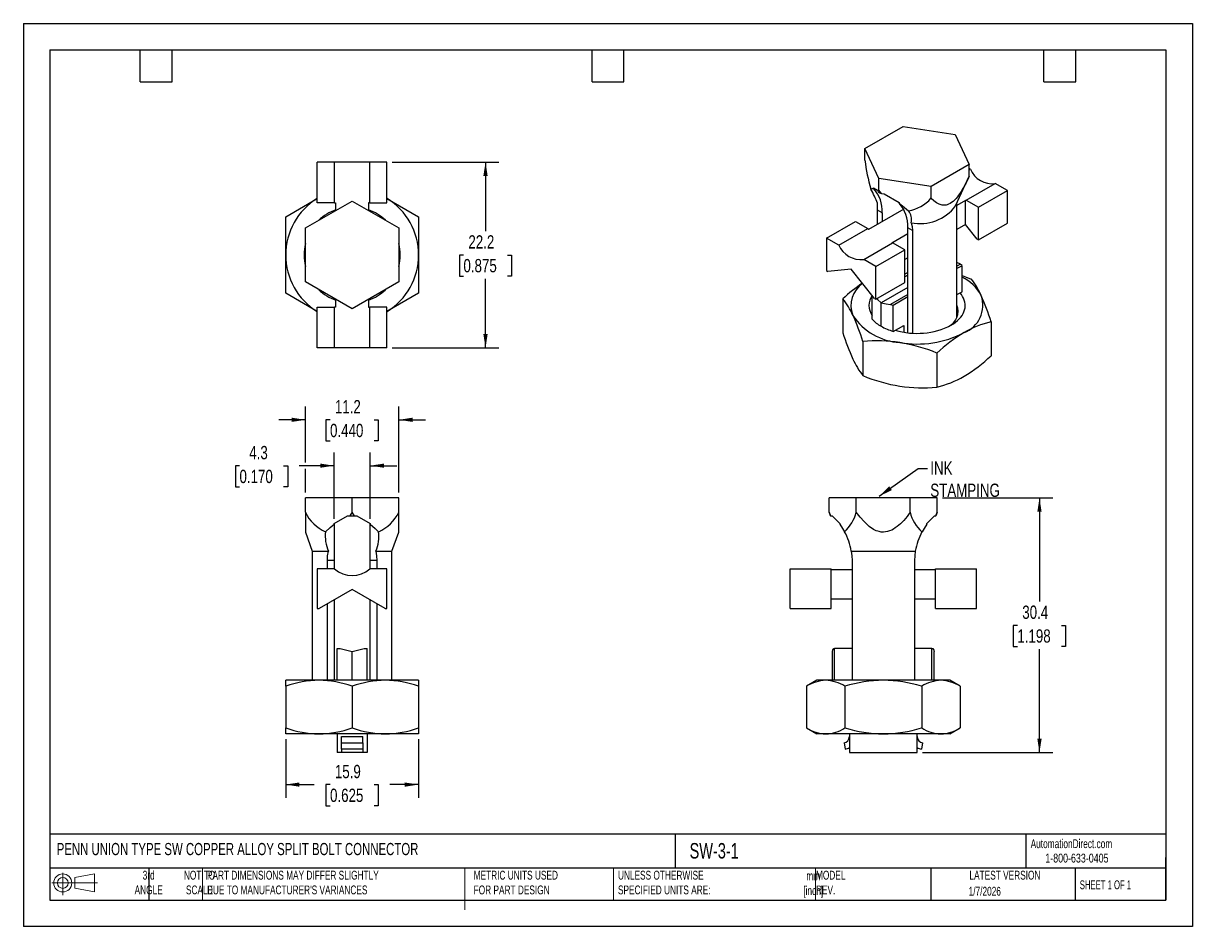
# Model space of a CAD drawing. Header units: millimetres. Extents: x 0 to 140, y 0 to 108.
import ezdxf

# ---------------------------------------------------------------- set-up
doc = ezdxf.new("R2010")
doc.units = ezdxf.units.MM
doc.header["$LTSCALE"] = 0.5
doc.linetypes.add('CENTERX2', pattern=[20.32, 12.7, -2.54, 2.54, -2.54])
doc.layers.add('DIMENSIONS', color=140, linetype='Continuous', lineweight=25)
doc.layers.add('TEXT', color=140, linetype='Continuous', lineweight=25)
doc.layers.add('SLD-DEFPOINTS', color=7, linetype='Continuous')
doc.styles.add('SLDTEXTSTYLE0', font='TXT', dxfattribs={"width": 0.7})
doc.styles.add('SLDTEXTSTYLE1', font='TXT', dxfattribs={"width": 0.65})
doc.styles.add('SLDTEXTSTYLE2', font='TXT', dxfattribs={"width": 0.75})
doc.dimstyles.new('SLDDIMSTYLE0', dxfattribs={"dimtxt": 1.5875, "dimasz": 1.651, "dimexe": 0, "dimexo": 0.0625, "dimgap": 0.396875, "dimtad": 0, "dimtih": 1, "dimtoh": 1, "dimdec": 1, "dimrnd": 1e-09, "dimzin": 12, "dimdsep": 46, "dimtxsty": 'SLDTEXTSTYLE2', "dimsah": 1, "dimcen": 0.09, "dimadec": 0, "dimazin": 3, "dimtfac": 1, "dimtdec": 1, "dimtofl": 0, "dimtmove": 0, "dimatfit": 3, "dimfxl": 0, "dimfrac": 2, "dimtolj": 1, "dimtzin": 12, "dimarcsym": 0})
doc.dimstyles.new('SLDDIMSTYLE1', dxfattribs={"dimtxt": 1.5875, "dimasz": 1.651, "dimexe": 0, "dimexo": 0.0625, "dimgap": 0.396875, "dimtad": 0, "dimtih": 1, "dimtoh": 1, "dimdec": 1, "dimrnd": 1e-09, "dimzin": 12, "dimdsep": 46, "dimtxsty": 'SLDTEXTSTYLE2', "dimsah": 1, "dimcen": 0.09, "dimadec": 0, "dimazin": 3, "dimtfac": 1, "dimtdec": 1, "dimtmove": 0, "dimatfit": 0, "dimfxl": 0, "dimfrac": 2, "dimtolj": 1, "dimtzin": 12, "dimarcsym": 0})
doc.dimstyles.new('SLDDIMSTYLE2', dxfattribs={"dimtxt": 0.18, "dimasz": 1.651, "dimexe": 0, "dimexo": 0.0625, "dimgap": 0, "dimtad": 0, "dimtih": 1, "dimtoh": 1, "dimdec": 0, "dimrnd": 1e-09, "dimzin": 0, "dimdsep": 46, "dimtxsty": 'Standard', "dimsah": 1, "dimcen": 0.09, "dimadec": 0, "dimazin": 0, "dimtfac": 1.651, "dimtdec": 0, "dimtofl": 0, "dimtmove": 0, "dimatfit": 3, "dimfxl": 0, "dimfrac": 2, "dimtolj": 1, "dimtzin": 0, "dimarcsym": 0})

# ---------------------------------------------------------------- blocks, each defined once
blk = doc.blocks.new('Block11')
at = {"color": 7, "linetype": 'Continuous', "lineweight": 18}
for p, q in [((0, 1.44), (5.44, 1.44)), ((1.29, 2.66), (1.29, 0)), ((2.74, 2.08), (5.09, 2.52)), ((2.74, 0.8), (2.74, 2.08)), ((5.09, 2.52), (5.09, 0.37)), ((2.74, 0.8), (5.09, 0.37))]:
    blk.add_line(p, q, dxfattribs=at)
for radius in [1.08, 0.643]:
    blk.add_circle((1.29, 1.44), radius, dxfattribs=at)
blk = doc.blocks.new('Block12')
at = {"layer": 'SLD-DEFPOINTS'}
blk.add_blockref('Block11', (0, 0), dxfattribs=at)
blk = doc.blocks.new('_D')
at = {"layer": 'DIMENSIONS'}
for p, q in [((31.34, 22.4), (31.34, 15.39)), ((47.22, 22.4), (47.22, 15.39)), ((31.34, 16.98), (34.76, 16.98)), ((36.64, 16.97), (36.15, 16.97)), ((36.15, 16.97), (36.15, 14.45)), ((41.92, 16.97), (42.4, 16.97)), ((42.4, 16.97), (42.4, 14.45)), ((47.22, 16.98), (43.79, 16.98)), ((36.15, 14.45), (36.64, 14.45)), ((42.4, 14.45), (41.92, 14.45))]:
    blk.add_line(p, q, dxfattribs=at)
for points in [[(31.34, 16.98), (32.99, 16.72), (32.99, 17.23)], [(47.22, 16.98), (45.56, 17.23), (45.56, 16.72)]]:
    blk.add_solid(points, dxfattribs=at)
at = {"layer": 'DIMENSIONS', "char_height": 1.587, "attachment_point": 1, "style": 'SLDTEXTSTYLE2'}
for s, insert in [('15.9', (37.22, 19.33)), ('0.625', (36.64, 16.49))]:
    blk.add_mtext(s, dxfattribs=dict(at, insert=insert))
blk = doc.blocks.new('_D_1')
at = {"layer": 'DIMENSIONS'}
for p, q in [((33.69, 55.47), (33.69, 62.16)), ((44.87, 51.87), (44.87, 62.16)), ((33.69, 60.57), (30.51, 60.57)), ((36.64, 60.56), (36.15, 60.56)), ((36.15, 60.56), (36.15, 58.04)), ((41.92, 60.56), (42.4, 60.56)), ((42.4, 60.56), (42.4, 58.04)), ((44.87, 60.57), (48.04, 60.57)), ((36.15, 58.04), (36.64, 58.04)), ((42.4, 58.04), (41.92, 58.04)), ((33.69, 51.87), (33.69, 54.71))]:
    blk.add_line(p, q, dxfattribs=at)
for points in [[(33.69, 60.57), (32.04, 60.83), (32.04, 60.32)], [(44.87, 60.57), (46.52, 60.32), (46.52, 60.83)]]:
    blk.add_solid(points, dxfattribs=at)
at = {"layer": 'DIMENSIONS', "char_height": 1.587, "attachment_point": 1, "style": 'SLDTEXTSTYLE2'}
for s, insert in [('11.2', (37.22, 62.93)), ('0.440', (36.64, 60.09))]:
    blk.add_mtext(s, dxfattribs=dict(at, insert=insert))
blk = doc.blocks.new('_D_2')
at = {"layer": 'DIMENSIONS'}
for p, q in [((37.12, 48.73), (37.12, 56.68)), ((41.44, 48.73), (41.44, 56.68)), ((25.82, 55.08), (25.33, 55.08)), ((25.33, 55.08), (25.33, 52.56)), ((31.09, 55.08), (31.58, 55.08)), ((31.58, 55.08), (31.58, 52.56)), ((37.12, 55.09), (32.97, 55.09)), ((41.44, 55.09), (44.61, 55.09)), ((25.33, 52.56), (25.82, 52.56)), ((31.58, 52.56), (31.09, 52.56))]:
    blk.add_line(p, q, dxfattribs=at)
for points in [[(37.12, 55.09), (35.47, 55.34), (35.47, 54.84)], [(41.44, 55.09), (43.09, 54.84), (43.09, 55.34)]]:
    blk.add_solid(points, dxfattribs=at)
at = {"layer": 'DIMENSIONS', "char_height": 1.587, "attachment_point": 1, "style": 'SLDTEXTSTYLE2'}
for s, insert in [('4.3', (26.99, 57.45)), ('0.170', (25.82, 54.6))]:
    blk.add_mtext(s, dxfattribs=dict(at, insert=insert))
blk = doc.blocks.new('_D_3')
at = {"layer": 'DIMENSIONS'}
for p, q in [((44.08, 91.38), (56.81, 91.38)), ((55.22, 91.38), (55.22, 83.13)), ((52.58, 80.26), (52.1, 80.26)), ((52.1, 80.26), (52.1, 77.74)), ((57.86, 80.26), (58.34, 80.26)), ((58.34, 80.26), (58.34, 77.74)), ((52.1, 77.74), (52.58, 77.74)), ((55.22, 69.16), (55.22, 77.42)), ((58.34, 77.74), (57.86, 77.74)), ((44.08, 69.16), (56.81, 69.16))]:
    blk.add_line(p, q, dxfattribs=at)
for points in [[(55.22, 91.38), (54.96, 89.73), (55.47, 89.73)], [(55.22, 69.16), (55.47, 70.81), (54.96, 70.81)]]:
    blk.add_solid(points, dxfattribs=at)
at = {"layer": 'DIMENSIONS', "char_height": 1.587, "attachment_point": 1, "style": 'SLDTEXTSTYLE2'}
for s, insert in [('22.2', (53.17, 82.63)), ('0.875', (52.58, 79.79))]:
    blk.add_mtext(s, dxfattribs=dict(at, insert=insert))
blk = doc.blocks.new('_D_4')
at = {"layer": 'DIMENSIONS'}
for p, q in [((109.83, 51.23), (122.99, 51.23)), ((121.4, 51.23), (121.4, 38.87)), ((118.76, 36), (118.28, 36)), ((118.28, 36), (118.28, 33.48)), ((124.04, 36), (124.53, 36)), ((124.53, 36), (124.53, 33.48)), ((118.28, 33.48), (118.76, 33.48)), ((121.4, 20.8), (121.4, 33.16)), ((124.53, 33.48), (124.04, 33.48)), ((107.43, 20.8), (122.99, 20.8))]:
    blk.add_line(p, q, dxfattribs=at)
for points in [[(121.4, 51.23), (121.15, 49.58), (121.66, 49.58)], [(121.4, 20.8), (121.66, 22.45), (121.15, 22.45)]]:
    blk.add_solid(points, dxfattribs=at)
at = {"layer": 'DIMENSIONS', "char_height": 1.587, "attachment_point": 1, "style": 'SLDTEXTSTYLE2'}
for s, insert in [('30.4', (119.35, 38.37)), ('1.198', (118.76, 35.53))]:
    blk.add_mtext(s, dxfattribs=dict(at, insert=insert))

msp = doc.modelspace()

# ---------------------------------------------------------------- linework, layer by layer
at = {"color": 7, "linetype": 'Continuous'}
for p, q in [((0, 107.95), (0, 0)), ((0, 107.95), (139.7, 107.95)), ((139.7, 107.95), (139.7, 0)), ((139.7, 0), (0, 0))]:
    msp.add_line(p, q, dxfattribs=at)
for p, q in [((100.54, 93), (105.11, 95.63)), ((105.11, 95.63), (111.34, 94.67)), ((111.34, 94.67), (113.01, 91.07)), ((102.21, 89.4), (100.54, 93)), ((100.54, 91.61), (100.54, 93)), ((37.18, 91.38), (35.11, 91.38)), ((35.11, 86.49), (35.11, 91.38)), ((37.18, 86.49), (37.18, 91.38)), ((41.38, 91.38), (37.18, 91.38)), ((41.38, 86.49), (41.38, 91.38)), ((43.44, 91.38), (41.38, 91.38)), ((43.44, 86.49), (43.44, 91.38)), ((113.01, 91.07), (108.45, 88.44)), ((113.01, 89.68), (113.01, 91.07)), ((111.38, 86.14), (113.01, 89.69)), ((113.15, 90.52), (113.01, 90.6)), ((113.01, 90.44), (113.15, 90.52)), ((101.57, 88.3), (102.04, 88.03)), ((101.57, 88.23), (101.57, 88.3)), ((102.04, 88.03), (102.13, 87.84)), ((102.21, 88.01), (102.21, 89.4)), ((108.45, 88.44), (102.21, 89.4)), ((108.45, 87.04), (108.45, 88.44)), ((112.66, 86.81), (116.12, 88.81)), ((117.58, 87.96), (116.12, 88.81)), ((31.34, 84.85), (35.11, 87.03)), ((33.69, 83.5), (39.28, 86.72)), ((39.28, 86.72), (44.87, 83.5)), ((43.44, 87.03), (47.22, 84.85)), ((102.53, 87.61), (102.85, 87.56)), ((102.85, 87.56), (104.62, 86.54)), ((112.57, 86.78), (111.54, 86.18)), ((112.57, 83.91), (112.57, 86.78)), ((112.66, 86.81), (114.12, 85.97)), ((114.12, 85.97), (117.58, 87.96)), ((117.58, 84.08), (117.58, 87.96)), ((37.18, 86.49), (35.11, 86.49)), ((37.18, 86.49), (37.31, 86.49)), ((37.31, 86.49), (37.31, 85.59)), ((41.38, 86.49), (41.25, 86.49)), ((41.25, 86.49), (41.25, 85.59)), ((41.38, 86.49), (43.44, 86.49)), ((105.18, 85.73), (100.98, 83.3)), ((102.01, 86.56), (102.01, 83.9)), ((102.61, 85.29), (102.05, 85.61)), ((102.05, 83.92), (102.05, 85.61)), ((102.61, 85.29), (102.61, 84.24)), ((104.62, 86.54), (104.62, 86.47)), ((111.54, 72.83), (111.54, 86.49)), ((114.12, 82.08), (114.12, 85.97)), ((31.34, 80.27), (31.34, 84.85)), ((47.22, 84.85), (47.22, 80.27)), ((95.97, 82.29), (99.43, 84.29)), ((99.43, 84.29), (100.89, 83.45)), ((112.57, 83.91), (111.54, 83.31)), ((113.97, 82.17), (112.57, 83.91)), ((114.12, 82.08), (117.58, 84.08)), ((33.69, 77.05), (33.69, 83.5)), ((44.87, 83.5), (44.87, 77.05)), ((97.43, 81.45), (100.89, 83.45)), ((105.66, 82.79), (103.77, 81.7)), ((106.22, 83.2), (105.66, 83.52)), ((105.66, 70.98), (105.66, 83.52)), ((106.22, 83.2), (106.22, 70.93)), ((95.97, 82.29), (95.97, 78.41)), ((97.43, 81.45), (95.97, 82.29)), ((100.4, 79.74), (103.86, 81.73)), ((105.32, 80.89), (103.86, 81.73)), ((113.97, 82.17), (114.12, 82.08)), ((31.34, 75.69), (31.34, 80.27)), ((33.69, 80.27), (33.52, 80.27)), ((44.87, 80.27), (45.03, 80.27)), ((47.22, 80.27), (47.22, 75.69)), ((101.86, 78.89), (100.4, 79.74)), ((101.86, 78.89), (105.32, 80.89)), ((105.32, 77), (105.32, 80.89)), ((105.66, 79.92), (105.32, 79.73)), ((95.97, 78.41), (96.13, 78.31)), ((98.92, 78.56), (96.13, 78.31)), ((101.71, 75.09), (98.92, 78.56)), ((101.86, 75), (101.86, 78.89)), ((111.96, 79.19), (111.54, 79.37)), ((111.96, 79.19), (111.54, 78.94)), ((112.15, 78.99), (111.54, 78.64)), ((112.15, 75.88), (112.15, 78.99)), ((39.28, 73.82), (33.69, 77.05)), ((44.87, 77.05), (39.28, 73.82)), ((101.86, 75), (105.32, 77)), ((105.66, 78.17), (105.32, 77.97)), ((105.66, 77.87), (105.32, 77.67)), ((35.11, 73.51), (31.34, 75.69)), ((47.22, 75.69), (43.44, 73.51)), ((101.4, 72.6), (101.4, 75.48)), ((105.66, 76.4), (102.47, 74.56)), ((105.66, 75.55), (103.6, 74.36)), ((111.54, 75.53), (112.15, 75.88)), ((35.11, 74.05), (37.18, 74.05)), ((35.11, 69.16), (35.11, 74.05)), ((37.18, 69.16), (37.18, 74.05)), ((37.31, 74.05), (37.18, 74.05)), ((37.31, 74.96), (37.31, 74.05)), ((41.25, 74.96), (41.25, 74.05)), ((41.25, 74.05), (41.38, 74.05)), ((41.38, 69.16), (41.38, 74.05)), ((43.44, 74.05), (41.38, 74.05)), ((43.44, 69.16), (43.44, 74.05)), ((97.92, 75.03), (97.92, 70.96)), ((101.71, 75.09), (101.86, 75)), ((102.47, 71.76), (102.47, 74.56)), ((105.66, 75.25), (103.93, 74.25)), ((103.93, 71.14), (103.93, 74.25)), ((103.93, 71.14), (105.18, 71.86)), ((105.18, 71.86), (105.18, 71.05)), ((115.63, 72.29), (115.63, 68.22)), ((100.3, 69.92), (100.3, 65.85)), ((37.18, 69.16), (35.11, 69.16)), ((41.38, 69.16), (37.18, 69.16)), ((43.44, 69.16), (41.38, 69.16)), ((109.15, 68.55), (109.15, 64.48)), ((33.69, 49.52), (33.69, 51.23)), ((39.28, 51.23), (33.69, 51.23)), ((39.28, 49.52), (39.28, 51.23)), ((44.87, 51.23), (39.28, 51.23)), ((44.87, 49.52), (44.87, 51.23)), ((96.29, 49.52), (96.29, 51.23)), ((99.52, 51.23), (96.29, 51.23)), ((99.52, 49.52), (99.52, 51.23)), ((105.97, 51.23), (99.52, 51.23)), ((105.97, 49.52), (105.97, 51.23)), ((109.2, 51.23), (105.97, 51.23)), ((109.2, 49.52), (109.2, 51.23)), ((37.12, 48.18), (38.71, 49.1)), ((38.71, 49.1), (39, 49.1)), ((39, 49.1), (39.56, 49.1)), ((39.56, 49.1), (39.85, 49.1)), ((39.85, 49.1), (41.44, 48.18)), ((96.29, 49.52), (96.45, 49.1)), ((96.45, 49.1), (96.62, 49.1)), ((96.45, 49.1), (96.45, 49.1)), ((96.62, 49.1), (97.54, 48.18)), ((107.95, 48.18), (108.87, 49.1)), ((108.87, 49.1), (109.04, 49.1)), ((109.04, 49.1), (109.2, 49.52)), ((109.04, 49.1), (109.04, 49.1)), ((37.12, 48.09), (37.12, 48.18)), ((37.12, 48.09), (37.12, 43.76)), ((41.44, 48.18), (41.44, 48.09)), ((41.44, 43.76), (41.44, 48.09)), ((97.54, 48.18), (97.54, 48.09)), ((107.95, 48.09), (107.95, 48.18)), ((33.69, 47.15), (34.52, 44.88)), ((44.04, 44.88), (44.87, 47.15)), ((34.52, 44.88), (34.52, 29.44)), ((34.52, 44.88), (36.44, 44.88)), ((42.11, 44.88), (44.04, 44.88)), ((44.04, 29.44), (44.04, 44.88)), ((98.92, 44.88), (106.57, 44.88)), ((37.12, 43.76), (36.33, 43.76)), ((36.33, 42.77), (36.33, 43.76)), ((37.12, 43.76), (37.12, 42.77)), ((42.23, 43.76), (41.44, 43.76)), ((41.44, 42.77), (41.44, 43.76)), ((42.23, 43.76), (42.23, 42.77)), ((99.01, 43.76), (99.01, 29.44)), ((106.48, 43.76), (106.48, 29.44)), ((35.11, 42.77), (35.11, 38.01)), ((37.18, 42.77), (35.11, 42.77)), ((43.44, 42.77), (41.38, 42.77)), ((43.44, 38.01), (43.44, 42.77)), ((91.63, 38.01), (91.63, 42.77)), ((91.63, 42.77), (96.52, 42.77)), ((96.52, 38.01), (96.52, 42.77)), ((99.01, 42.66), (96.52, 42.66)), ((108.97, 42.66), (106.48, 42.66)), ((108.97, 42.77), (113.86, 42.77)), ((108.97, 38.01), (108.97, 42.77)), ((113.86, 38.01), (113.86, 42.77)), ((39.28, 40.29), (35.33, 38.01)), ((43.22, 38.01), (39.28, 40.29)), ((99.01, 39.15), (96.52, 39.15)), ((108.97, 39.15), (106.48, 39.15)), ((35.11, 38.01), (35.33, 38.01)), ((36.33, 29.44), (36.33, 38.58)), ((37.12, 39.04), (37.12, 29.44)), ((41.44, 29.44), (41.44, 39.04)), ((42.23, 38.58), (42.23, 29.44)), ((43.22, 38.01), (43.44, 38.01)), ((91.63, 38.01), (96.52, 38.01)), ((108.97, 38.01), (113.86, 38.01)), ((37.49, 29.44), (37.49, 33.25)), ((37.49, 33.25), (37.86, 33.25)), ((37.86, 33.25), (39.28, 32.87)), ((39.28, 32.87), (40.7, 33.25)), ((39.28, 29.44), (39.28, 32.87)), ((40.7, 33.25), (41.07, 33.25)), ((41.07, 29.44), (41.07, 33.25)), ((96.66, 29.44), (96.66, 32.87)), ((96.83, 33.25), (96.93, 33.25)), ((96.93, 29.44), (96.93, 33.25)), ((99.01, 33.25), (96.93, 33.25)), ((108.56, 33.25), (106.48, 33.25)), ((108.56, 29.44), (108.56, 33.25)), ((108.56, 33.25), (108.66, 33.25)), ((108.83, 29.44), (108.83, 32.87)), ((31.34, 28.73), (31.34, 29.44)), ((35.31, 29.44), (31.34, 29.44)), ((43.25, 29.44), (35.31, 29.44)), ((47.22, 29.44), (43.25, 29.44)), ((47.22, 29.44), (47.22, 28.73)), ((94.81, 29.44), (93.58, 28.73)), ((95.87, 29.44), (94.81, 29.44)), ((102.75, 29.44), (95.87, 29.44)), ((109.62, 29.44), (102.75, 29.44)), ((110.68, 29.44), (109.62, 29.44)), ((111.91, 28.73), (110.68, 29.44)), ((31.34, 28.73), (31.34, 23.75)), ((39.28, 28.73), (39.28, 23.75)), ((47.22, 28.73), (47.22, 23.75)), ((93.58, 28.73), (93.58, 23.75)), ((98.16, 28.73), (98.16, 23.75)), ((107.33, 28.73), (107.33, 23.75)), ((111.91, 28.73), (111.91, 23.75)), ((31.34, 23.04), (31.34, 23.75)), ((35.31, 23.04), (31.34, 23.04)), ((43.25, 23.04), (35.31, 23.04)), ((37.49, 23.04), (37.49, 20.8)), ((37.99, 21.96), (37.99, 22.71)), ((37.99, 22.71), (40.56, 22.71)), ((40.56, 21.96), (40.56, 22.71)), ((41.07, 23.04), (41.07, 20.8)), ((47.22, 23.04), (43.25, 23.04)), ((47.22, 23.75), (47.22, 23.04)), ((93.58, 23.75), (94.81, 23.04)), ((95.87, 23.04), (94.81, 23.04)), ((102.75, 23.04), (95.87, 23.04)), ((98.69, 23.04), (98.69, 20.8)), ((109.62, 23.04), (102.75, 23.04)), ((106.8, 20.8), (106.8, 23.04)), ((110.68, 23.04), (109.62, 23.04)), ((110.68, 23.04), (111.91, 23.75)), ((37.99, 21.96), (40.56, 21.96)), ((37.99, 21.21), (37.99, 21.96)), ((40.56, 21.21), (37.99, 21.21)), ((37.99, 21.21), (37.99, 20.8)), ((40.56, 21.96), (40.56, 21.21)), ((40.56, 21.21), (40.56, 20.8)), ((98.06, 21.96), (98.2, 21.21)), ((107.43, 21.96), (107.29, 21.21)), ((37.99, 20.8), (37.49, 20.8)), ((40.56, 20.8), (37.99, 20.8)), ((41.07, 20.8), (40.56, 20.8)), ((98.69, 20.8), (106.8, 20.8))]:
    msp.add_line(p, q)
at = {"color": 140, "linetype": 'Continuous', "lineweight": 18}
for p, q in [((21.42, 6.98), (21.42, 3.17)), ((52.74, 6.98), (52.74, 3.17)), ((52.74, 5.8), (52.74, 1.99)), ((70.5, 6.98), (70.5, 3.17)), ((94.65, 6.98), (94.65, 3.17))]:
    msp.add_line(p, q, dxfattribs=at)
at = {"flags": 128}
for points in [[(113.01, 89.68), (112.87, 89.38), (112.73, 89.09), (112.59, 88.82), (112.45, 88.56), (112.32, 88.32), (112.18, 88.08), (112.05, 87.86), (111.89, 87.63), (111.74, 87.41), (111.59, 87.22), (111.44, 87.04), (111.26, 86.84), (111.08, 86.68), (110.91, 86.54), (110.73, 86.42), (110.55, 86.33), (110.37, 86.27), (110.26, 86.24), (110.14, 86.22), (110.02, 86.21), (109.9, 86.22), (109.78, 86.23), (109.66, 86.26), (109.53, 86.29), (109.41, 86.34), (109.09, 86.51), (108.77, 86.74), (108.45, 87.04)], [(101.27, 88.15), (101.43, 88.22), (101.57, 88.23)], [(102.21, 88.01), (102.17, 87.91), (102.13, 87.84)], [(102.53, 87.61), (102.35, 87.83), (102.21, 88.01)], [(102.05, 85.61), (102.05, 86.06), (102.07, 86.45)], [(104.62, 86.47), (105.29, 85.96), (105.75, 85.56)], [(106.08, 84.13), (106.18, 83.67), (106.22, 83.2)], [(112.15, 77.81), (112.35, 77.74), (113.26, 77.4)], [(110.85, 71.89), (111.12, 72.06), (111.37, 72.24), (111.6, 72.43), (111.81, 72.63), (111.99, 72.84), (112.15, 73.05), (112.28, 73.27), (112.38, 73.49), (112.46, 73.72), (112.51, 73.95), (112.53, 74.18), (112.52, 74.41), (112.49, 74.65), (112.42, 74.87), (112.33, 75.1), (112.22, 75.32), (112.07, 75.54), (111.91, 75.74)], [(101.97, 75.06), (102.05, 74.97), (102.47, 74.56)], [(102.47, 74.56), (103.08, 74.43), (103.6, 74.36)], [(33.69, 49.52), (33.69, 49.26), (33.69, 49.01), (33.69, 48.77), (33.69, 48.55), (33.69, 48.35), (33.69, 48.16), (33.69, 47.98), (33.69, 47.81), (33.69, 47.65), (33.69, 47.51), (33.69, 47.4), (33.69, 47.29), (33.69, 47.21), (33.69, 47.17), (33.69, 47.15), (33.69, 47.15)], [(39.28, 49.52), (39.12, 49.28), (39, 49.1)], [(39.56, 49.1), (39.4, 49.33), (39.28, 49.52)], [(44.87, 47.15), (44.87, 47.16), (44.87, 47.21), (44.87, 47.26), (44.87, 47.32), (44.87, 47.39), (44.87, 47.48), (44.87, 47.59), (44.87, 47.7), (44.87, 47.83), (44.87, 47.98), (44.87, 48.41), (44.87, 48.92), (44.87, 49.52)], [(96.45, 49.1), (96.36, 49.33), (96.29, 49.52)], [(105.97, 49.52), (105.77, 49.26), (105.58, 49.01), (105.38, 48.77), (105.19, 48.55), (104.99, 48.35), (104.8, 48.16), (104.61, 47.98), (104.4, 47.81), (104.18, 47.65), (103.97, 47.51), (103.75, 47.4), (103.5, 47.29), (103.25, 47.21), (103, 47.17), (102.75, 47.15), (102.5, 47.16), (102.25, 47.21), (102.08, 47.26), (101.91, 47.32), (101.74, 47.39), (101.57, 47.48), (101.4, 47.59), (101.23, 47.7), (101.06, 47.83), (100.88, 47.98), (100.44, 48.41), (99.98, 48.92), (99.52, 49.52)], [(109.2, 49.52), (109.11, 49.28), (109.04, 49.1)], [(36.11, 47.2), (36.64, 47.71), (37.12, 48.09)], [(41.44, 48.09), (42.03, 47.6), (42.45, 47.2)], [(97.54, 48.09), (97.88, 47.6), (98.12, 47.2)], [(107.95, 48.09), (107.61, 47.6), (107.37, 47.2)], [(36.33, 43.76), (36.35, 44.33), (36.44, 44.88)], [(42.11, 44.88), (42.2, 44.33), (42.23, 43.76)], [(98.92, 44.88), (98.99, 44.33), (99.01, 43.76)], [(106.57, 44.88), (106.51, 44.33), (106.48, 43.76)], [(96.66, 32.87), (96.72, 33.08), (96.83, 33.25)], [(108.66, 33.25), (108.8, 33.04), (108.83, 32.87)]]:
    msp.add_lwpolyline(points, dxfattribs=at)
for centre, radius, start, end in [((121.92, 94.27), 21.54, 187.0959, 196.499), ((115.79, 91.67), 2.88, 203.4559, 276.5495), ((81.21, 77.69), 22.62, 22.7739, 27.5411), ((98.66, 85.55), 3.96, 356.2175, 42.6766), ((39.28, 80.27), 7.94, 121.6682, 180), ((39.28, 80.27), 7.94, 0, 58.3318), ((105.29, 92.86), 5.94, 237.797, 242.2084), ((105.13, 89.87), 4.35, 278.1645, 319.5377), ((112.22, 87.8), 1.08, 288.5189, 293.7914), ((39.28, 80.27), 5.75, 110.003, 133.824), ((39.28, 80.27), 5.75, 46.176, 69.997), ((101.71, 83.79), 3.96, 356.2175, 42.6766), ((104.52, 84.53), 1.6, 345.5694, 39.9741), ((107.13, 89.33), 5.31, 258.4884, 323.0676), ((105.51, 86.34), 5.45, 212.0735, 213.8693), ((39.28, 80.27), 5.75, 166.176, 180), ((39.28, 80.27), 5.75, 0, 13.824), ((100.07, 82.6), 2.88, 203.4559, 276.5495), ((103.42, 82.72), 1.08, 288.5189, 293.7914), ((39.28, 80.27), 7.94, 180, 238.3318), ((39.28, 80.27), 5.75, 180, 193.824), ((39.28, 80.27), 7.94, 301.6682, 0), ((39.28, 80.27), 5.75, 346.176, 0), ((109.43, 76.5), 3.69, 42.5413, 46.7274), ((111.57, 60.4), 20.01, 124.4471, 133.015), ((102.07, 74.24), 3.19, 124.1844, 201.753), ((109.94, 73), 5.12, 28.3411, 64.3537), ((105.72, 71.54), 9.55, 24.0376, 37.8978), ((39.28, 80.27), 5.75, 226.176, 249.997), ((39.28, 80.27), 5.75, 290.003, 313.824), ((90.52, 69.25), 9.39, 23.9196, 38.0158), ((103.1, 74.24), 2.07, 145.1045, 214.8955), ((106.28, 81.96), 8.06, 250.544, 253.03), ((109.62, 73.56), 2.05, 296.2553, 20.9554), ((111.13, 74.27), 3.51, 290.988, 19.2151), ((87.47, 63.43), 29.52, 17.4736, 23.9822), ((105.14, 77.01), 7.21, 213.3024, 266.703), ((72.96, 61.37), 28.65, 17.3746, 24.0812), ((104.68, 75.69), 4.51, 223.2756, 240.6834), ((105.94, 77.87), 7.02, 240.44, 253.3887), ((106.74, 79.89), 8.99, 253.3901, 297.1346), ((118.45, 60.51), 12.11, 103.4529, 120.016), ((125.26, 79.52), 28.65, 197.3746, 204.0812), ((102.08, 51.8), 18.21, 81.6461, 95.6148), ((106.79, 81.83), 12.2, 260.2465, 297.3396), ((122.32, 54.49), 19.26, 121.0345, 133.139), ((101.42, 49.88), 20.2, 67.5268, 80.6094), ((107.7, 71.64), 9.39, 203.9196, 218.0158), ((102.46, 82.28), 19.26, 301.0345, 313.139), ((108.02, 84.52), 20.2, 247.5268, 260.6094), ((106.33, 76.26), 12.11, 283.4529, 300.016), ((107.37, 82.6), 18.21, 261.6461, 275.6148), ((37.96, 51.54), 4.72, 205.2281, 246.8832), ((40.29, 51.86), 5.14, 294.8806, 333.0082), ((95, 50.65), 4.65, 312.116, 346.0386), ((109.98, 50.35), 4.1, 191.5719, 230.2736), ((40.61, 46.67), 4.54, 173.331, 203.2208), ((37.92, 46.67), 4.56, 336.8639, 6.5844), ((91.87, 43.76), 7.14, 9.0729, 28.8177), ((113.6, 43.76), 7.12, 151.1555, 170.9539), ((39.28, 45.15), 3.18, 228.5904, 311.4096), ((35.51, 16.86), 12.58, 90.9098, 109.3464), ((35.14, 17.02), 12.42, 70.5286, 89.2153), ((43.45, 16.86), 12.58, 90.9098, 109.3464), ((43.08, 17.02), 12.42, 70.5286, 89.2153), ((96.06, 24.78), 4.66, 92.281, 122.1032), ((95.71, 24.87), 4.57, 57.5935, 88.0222), ((102.96, 12.89), 16.55, 90.739, 106.849), ((102.56, 13.1), 16.34, 73.0493, 89.3627), ((109.81, 24.78), 4.66, 92.281, 122.1032), ((109.46, 24.87), 4.57, 57.5935, 88.0222), ((35.48, 35.45), 12.42, 250.5286, 269.2153), ((35.11, 35.62), 12.58, 270.9098, 289.3464), ((43.42, 35.45), 12.42, 250.5286, 269.2153), ((43.05, 35.62), 12.58, 270.9098, 289.3464), ((96.03, 27.6), 4.57, 237.5935, 268.0222), ((95.69, 27.69), 4.66, 272.281, 302.1032), ((97.93, 22.71), 0.762, 280, 0), ((102.93, 39.38), 16.34, 253.0493, 269.3627), ((102.53, 39.58), 16.55, 270.739, 286.849), ((107.56, 22.71), 0.762, 180, 260), ((109.78, 27.6), 4.57, 237.5935, 268.0222), ((109.43, 27.69), 4.66, 272.281, 302.1032), ((97.93, 22.71), 1.52, 280, 300), ((107.56, 22.71), 1.52, 240, 260)]:
    msp.add_arc(centre, radius, start, end)
at = {"layer": 'TEXT'}
for p, q in [((3.17, 104.78), (136.52, 104.78)), ((3.17, 104.78), (3.17, 3.17)), ((13.97, 100.97), (13.97, 104.78)), ((17.78, 100.97), (17.78, 104.78)), ((67.94, 100.97), (67.94, 104.78)), ((71.75, 100.97), (71.75, 104.78)), ((121.92, 100.97), (121.92, 104.78)), ((125.73, 100.97), (125.73, 104.78)), ((136.52, 104.78), (136.52, 3.17)), ((13.97, 100.97), (17.78, 100.97)), ((67.94, 100.97), (71.75, 100.97)), ((121.92, 100.97), (125.73, 100.97)), ((136.52, 11.06), (3.17, 11.06)), ((77.88, 11.06), (77.88, 6.98)), ((119.79, 11.06), (119.79, 6.98)), ((136.52, 3.17), (136.52, 8.26)), ((136.52, 6.98), (3.17, 6.98)), ((15, 6.98), (15, 3.17)), ((108.41, 6.98), (108.41, 3.17)), ((125.67, 6.98), (125.67, 3.17)), ((3.17, 3.17), (136.52, 3.17))]:
    msp.add_line(p, q, dxfattribs=at)

# ---------------------------------------------------------------- block references
at = {"layer": 'SLD-DEFPOINTS'}
msp.add_blockref('Block12', (3.42, 3.78), dxfattribs=at)

# ---------------------------------------------------------------- texts
at = {"layer": 'TEXT', "linetype": 'CENTERX2', "lineweight": 18}
for s, insert, char_height, attachment_point, style in [('INK^JSTAMPING', (108.36, 55.59), 1.5875, 1, 'SLDTEXTSTYLE2'), ('PENN UNION TYPE SW COPPER ALLOY SPLIT BOLT CONNECTOR', (3.98, 10), 1.4552, 1, 'SLDTEXTSTYLE0'), ('SW-3-1', (79.6, 9.99), 1.852, 1, 'SLDTEXTSTYLE0'), ('AutomationDirect.com', (120.35, 10.44), 1.0583, 1, 'SLDTEXTSTYLE0'), ('1-800-633-0405', (122.1, 8.72), 1.0583, 1, 'SLDTEXTSTYLE2'), ('3rd^JANGLE', (14.97, 6.68), 1.058, 2, 'SLDTEXTSTYLE0'), ('NOT TO^JSCALE', (21.05, 6.68), 1.0583, 2, 'SLDTEXTSTYLE0'), ("PART DIMENSIONS MAY DIFFER SLIGHTLY ^JDUE TO MANUFACTURER'S VARIANCES", (21.93, 6.68), 1.0583, 1, 'SLDTEXTSTYLE0'), ('METRIC UNITS USED ^JFOR PART DESIGN', (53.8, 6.68), 1.0583, 1, 'SLDTEXTSTYLE0'), ('UNLESS OTHERWISE ^JSPECIFIED UNITS ARE:', (71.04, 6.68), 1.0583, 1, 'SLDTEXTSTYLE0'), ('mm^J[inch]', (94.37, 6.6), 1.058, 2, 'SLDTEXTSTYLE0'), ('MODEL ^JREV.', (94.7, 6.68), 1.0583, 1, 'SLDTEXTSTYLE0'), ('LATEST VERSION', (117.28, 6.68), 1.0583, 2, 'SLDTEXTSTYLE0'), ('1/7/2026', (114.87, 4.76), 1.058, 2, 'SLDTEXTSTYLE0'), ('SHEET 1 OF 1', (126.22, 5.53), 1.0583, 1, 'SLDTEXTSTYLE1')]:
    msp.add_mtext(s, dxfattribs=dict(at, insert=insert, char_height=char_height, attachment_point=attachment_point, style=style))

# ---------------------------------------------------------------- dimensions: what is measured, and where the dimension line sits
at = {"layer": 'DIMENSIONS'}
for base, p1, p2, angle, dimstyle, picture, middle in [((55.22, 69.16), (43.44, 91.38), (43.44, 69.16), 90, 'SLDDIMSTYLE0', '_D_3', (55.22, 80.27)), ((41.44, 55.09), (37.12, 48.09), (41.44, 48.09), 0, 'SLDDIMSTYLE1', '_D_2', (28.45, 55.09)), ((121.4, 20.8), (109.2, 51.23), (106.8, 20.8), 90, 'SLDDIMSTYLE0', '_D_4', (121.4, 36.02))]:
    dim = msp.add_linear_dim(base=base, p1=p1, p2=p2, angle=angle, dimstyle=dimstyle, dxfattribs=at)
    dim.commit()
    dim.dimension.update_dxf_attribs({"geometry": picture, "text_midpoint": middle, "dimtype": 160})
for base, p1, p2, dimstyle, picture, middle in [((44.87, 60.57), (33.69, 51.23), (44.87, 51.23), 'SLDDIMSTYLE1', '_D_1', (39.28, 60.57)), ((47.22, 16.98), (31.34, 23.04), (47.22, 23.04), 'SLDDIMSTYLE0', '_D', (39.28, 16.98))]:
    dim = msp.add_linear_dim(base=base, p1=p1, p2=p2, dimstyle=dimstyle, dxfattribs=at)
    dim.commit()
    dim.dimension.update_dxf_attribs({"geometry": picture, "text_midpoint": middle, "dimtype": 160})

# ---------------------------------------------------------------- leaders
at = {"layer": 'TEXT', "linetype": 'CENTERX2', "lineweight": 18}
msp.add_leader([(102.26, 51.44), (106.92, 54.74), (108.03, 54.74)], dimstyle='SLDDIMSTYLE2', dxfattribs=at)

doc.saveas('drawing.dxf')
